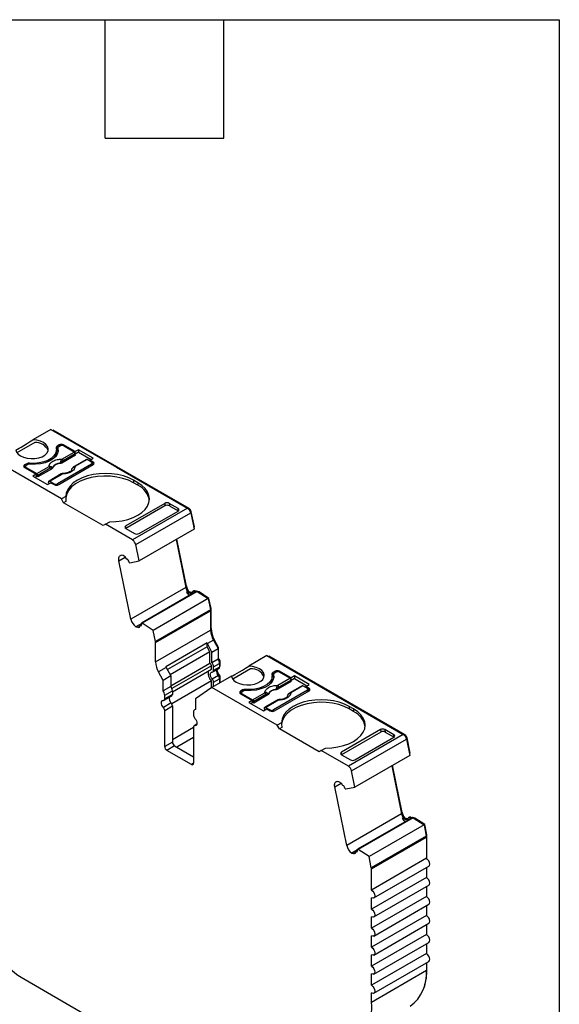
# Model space of a CAD drawing. Header units: millimetres. Extents: x 6 to 273, y 6 to 210.
# Tile 8 of 8: x 238 to 273, y 146 to 210. Entities that reach past the tile are written whole.
import ezdxf

# ---------------------------------------------------------------- set-up
doc = ezdxf.new("R2010")
doc.units = ezdxf.units.MM
doc.linetypes.add('SLD-Solid', pattern=[0])
doc.layers.add('TEXT', color=140, linetype='SLD-Solid', lineweight=25)

msp = doc.modelspace()

# ---------------------------------------------------------------- linework, layer by layer
for p, q in [((240.35, 183.206), (239.189, 182.536)), ((240.35, 183.206), (244.557, 180.777)), ((240.452, 183.147), (240.488, 183.168)), ((249.238, 178.116), (240.488, 183.168)), ((239.302, 182.365), (238.157, 181.704)), ((240.701, 181.727), (240.701, 181.89)), ((240.88, 182.206), (240.739, 182.124)), ((240.739, 182.124), (240.739, 181.961)), ((240.787, 181.989), (240.739, 181.961)), ((240.787, 182.002), (240.787, 181.839)), ((240.789, 181.822), (240.789, 181.986)), ((240.798, 181.778), (240.789, 181.822)), ((240.951, 182.145), (240.845, 182.084)), ((240.88, 182.206), (240.88, 182.104)), ((241.054, 181.299), (241.841, 181.754)), ((241.909, 181.776), (241.163, 182.206)), ((241.163, 182.206), (241.163, 182.145)), ((241.841, 181.754), (241.163, 182.145)), ((242.121, 181.898), (241.909, 181.776)), ((241.909, 181.657), (241.909, 181.776)), ((242.121, 181.735), (241.913, 181.615)), ((243.069, 181.351), (242.121, 181.898)), ((242.121, 181.898), (242.121, 181.735)), ((242.121, 181.735), (242.928, 181.269)), ((241.022, 178.736), (236.815, 181.165)), ((241.053, 181.046), (241.05, 181.111)), ((241.918, 181.546), (241.053, 181.046)), ((241.911, 181.639), (241.124, 181.184)), ((242.628, 181.276), (241.841, 180.821)), ((242.678, 181.271), (241.891, 180.816)), ((241.918, 181.546), (241.911, 181.639)), ((242.966, 181.104), (242.678, 181.271)), ((242.857, 181.229), (243.069, 181.351)), ((243.073, 181.104), (242.857, 181.229)), ((242.857, 181.229), (242.857, 181.167)), ((243.073, 180.941), (243.073, 181.104)), ((238.795, 181.002), (238.653, 180.92)), ((238.653, 180.92), (238.653, 180.757)), ((238.715, 180.793), (238.653, 180.757)), ((238.653, 180.757), (239.398, 180.327)), ((238.715, 180.818), (238.715, 180.721)), ((238.865, 180.941), (238.759, 180.88)), ((238.759, 180.757), (239.437, 180.366)), ((238.759, 180.696), (238.759, 180.757)), ((238.795, 181.002), (238.795, 180.9)), ((238.967, 181.035), (238.967, 180.972)), ((239.437, 180.366), (240.224, 180.82)), ((240.294, 180.705), (239.507, 180.251)), ((240.379, 180.657), (239.514, 180.158)), ((240.379, 180.657), (240.373, 180.721)), ((240.434, 180.719), (240.433, 180.733)), ((242.966, 180.982), (240.774, 179.716)), ((240.845, 179.655), (243.073, 180.941)), ((240.946, 181.03), (240.947, 181.015)), ((242.966, 180.88), (242.966, 180.982)), ((243.01, 180.905), (243.01, 181.043)), ((243.073, 180.941), (243.01, 180.977)), ((244.557, 180.777), (249.132, 178.137)), ((239.398, 180.327), (239.186, 180.204)), ((239.186, 180.204), (240.135, 179.657)), ((239.398, 180.164), (239.328, 180.123)), ((239.398, 180.327), (239.398, 180.164)), ((239.514, 180.158), (239.398, 180.225)), ((239.507, 180.251), (239.514, 180.158)), ((240.196, 179.764), (240.203, 179.849)), ((241.011, 180.342), (240.224, 179.888)), ((240.274, 179.883), (241.061, 180.337)), ((240.274, 179.883), (240.562, 179.716)), ((245.936, 179.777), (245.653, 179.941)), ((245.653, 179.941), (245.653, 179.777)), ((240.135, 179.657), (240.347, 179.779)), ((240.258, 179.728), (240.196, 179.764)), ((240.347, 179.779), (240.562, 179.655)), ((240.562, 179.716), (240.562, 179.655)), ((240.774, 179.629), (240.774, 179.716)), ((245.936, 179.614), (245.653, 179.777)), ((245.936, 179.777), (245.936, 179.614)), ((241.3, 178.897), (241.022, 178.736)), ((241.163, 178.492), (241.022, 178.736)), ((241.315, 178.579), (241.163, 178.492)), ((243.709, 177.022), (241.163, 178.492)), ((247.668, 178.45), (245.159, 177.002)), ((247.681, 178.294), (245.159, 176.838)), ((249.132, 178.137), (245.596, 176.096)), ((246.014, 176.509), (248.523, 177.957)), ((247.668, 178.45), (247.681, 178.294)), ((248.523, 178.121), (247.952, 178.451)), ((247.952, 178.451), (247.964, 178.295)), ((247.964, 178.295), (248.535, 177.965)), ((248.536, 177.965), (248.523, 178.121)), ((249.193, 178.091), (249.238, 178.116)), ((249.323, 177.887), (249.374, 177.917)), ((249.574, 176.938), (249.374, 177.917)), ((243.85, 177.104), (244.129, 177.264)), ((245.801, 175.796), (249.336, 177.837)), ((249.336, 177.837), (249.55, 176.795)), ((243.85, 177.104), (243.709, 177.022)), ((245.596, 176.096), (243.85, 177.104)), ((245.148, 176.845), (245.159, 177.002)), ((245.158, 176.838), (245.73, 176.508)), ((249.55, 176.795), (246.014, 174.754)), ((249.526, 176.91), (249.574, 176.938)), ((248.395, 176.128), (249.025, 173.047)), ((249.063, 173.127), (248.443, 176.156)), ((246.014, 174.754), (245.801, 175.796)), ((244.721, 174.762), (245.131, 174.998)), ((245.49, 171.006), (244.721, 174.762)), ((244.991, 175.091), (244.87, 175.124)), ((245.298, 174.84), (245.248, 174.853)), ((245.428, 174.636), (246.014, 174.754)), ((245.387, 174.647), (245.428, 174.636)), ((249.025, 173.047), (245.49, 171.006)), ((249.015, 173.099), (249.063, 173.127)), ((249.648, 172.757), (246.183, 170.757)), ((249.76, 172.787), (246.224, 170.746)), ((250.463, 172.324), (246.928, 170.283)), ((249.132, 172.786), (249.062, 172.745)), ((249.062, 172.745), (249.362, 172.664)), ((249.132, 172.786), (249.415, 172.71)), ((249.222, 172.767), (249.216, 172.763)), ((249.417, 172.714), (249.222, 172.767)), ((249.362, 172.664), (249.412, 172.693)), ((249.534, 172.818), (249.463, 172.777)), ((249.545, 172.785), (249.616, 172.826)), ((249.648, 172.757), (249.545, 172.785)), ((249.616, 172.826), (249.76, 172.787)), ((249.734, 172.794), (249.74, 172.797)), ((249.872, 172.762), (249.74, 172.797)), ((249.76, 172.787), (250.463, 172.324)), ((249.833, 172.739), (249.872, 172.762)), ((250.514, 172.34), (249.872, 172.762)), ((250.463, 172.324), (250.61, 171.607)), ((250.466, 172.312), (250.514, 172.34)), ((250.648, 171.687), (250.514, 172.34)), ((250.61, 171.607), (247.075, 169.566)), ((250.599, 171.659), (250.648, 171.687)), ((250.608, 171.616), (250.653, 171.642)), ((250.653, 170.411), (250.653, 171.642)), ((247.082, 169.499), (250.617, 171.54)), ((250.617, 171.54), (250.617, 170.309)), ((246.185, 170.732), (245.813, 170.518)), ((245.813, 170.518), (245.934, 170.485)), ((245.934, 170.485), (246.083, 170.572)), ((246.181, 170.652), (246.098, 170.604)), ((246.117, 170.606), (246.179, 170.642)), ((246.117, 170.606), (246.167, 170.592)), ((246.224, 170.746), (246.183, 170.757)), ((246.928, 170.283), (246.224, 170.746)), ((247.082, 168.268), (250.617, 170.309)), ((250.617, 170.39), (250.653, 170.411)), ((247.075, 169.566), (246.928, 170.283)), ((250.854, 169.692), (250.798, 169.66)), ((251.129, 169.182), (250.854, 169.692)), ((247.082, 168.268), (247.082, 169.499)), ((250.386, 169.478), (247.735, 167.948)), ((250.386, 169.233), (247.835, 167.76)), ((250.386, 169.233), (250.386, 169.478)), ((250.563, 168.905), (250.386, 169.233)), ((250.8, 169.656), (250.411, 169.431)), ((250.705, 168.887), (250.411, 169.431)), ((250.705, 168.887), (251.094, 169.111)), ((250.8, 169.656), (251.094, 169.111)), ((251.073, 169.149), (251.129, 169.182)), ((251.094, 169.111), (251.094, 168.431)), ((251.129, 168.479), (251.129, 169.182)), ((250.563, 168.905), (248.012, 167.432)), ((250.563, 168.146), (250.563, 168.905)), ((250.705, 168.206), (250.705, 168.887)), ((251.094, 168.431), (250.705, 168.206)), ((251.094, 168.458), (251.129, 168.479)), ((254.233, 168.66), (253.072, 167.989)), ((254.233, 168.66), (263.014, 163.59)), ((254.335, 168.601), (254.371, 168.621)), ((263.121, 163.57), (254.371, 168.621)), ((247.759, 167.9), (247.264, 167.614)), ((247.759, 167.9), (248.053, 167.356)), ((250.563, 168.146), (248.053, 166.697)), ((250.669, 168.014), (248.128, 166.547)), ((248.159, 166.335), (250.669, 167.784)), ((250.669, 167.784), (250.669, 168.014)), ((250.769, 167.611), (251.158, 167.835)), ((250.811, 167.933), (251.2, 168.157)), ((250.811, 167.703), (250.811, 167.933)), ((251.2, 167.927), (250.811, 167.703)), ((251.19, 168.234), (251.235, 168.259)), ((251.2, 168.157), (251.2, 167.927)), ((251.2, 168.009), (251.235, 168.029)), ((251.2, 167.975), (251.214, 167.983)), ((251.235, 168.029), (251.235, 168.259)), ((253.185, 167.819), (252.039, 167.157)), ((247.558, 167.07), (247.264, 167.614)), ((248.053, 167.356), (247.558, 167.07)), ((248.053, 167.356), (248.053, 166.675)), ((251.965, 167.35), (250.698, 166.619)), ((251.115, 167.377), (250.726, 167.153)), ((250.811, 166.954), (251.2, 167.179)), ((251.193, 167.38), (251.138, 167.349)), ((251.187, 167.253), (251.235, 167.281)), ((251.2, 167.179), (251.2, 166.908)), ((251.235, 166.929), (251.235, 167.281)), ((254.584, 167.18), (254.584, 167.343)), ((254.763, 167.659), (254.622, 167.578)), ((254.622, 167.578), (254.622, 167.414)), ((254.669, 167.442), (254.622, 167.414)), ((254.669, 167.455), (254.669, 167.292)), ((254.671, 167.276), (254.671, 167.439)), ((254.681, 167.231), (254.671, 167.276)), ((254.834, 167.598), (254.728, 167.537)), ((254.763, 167.659), (254.763, 167.557)), ((254.937, 166.753), (255.724, 167.207)), ((255.792, 167.229), (255.046, 167.659)), ((255.046, 167.659), (255.046, 167.598)), ((255.724, 167.207), (255.046, 167.598)), ((256.004, 167.352), (255.792, 167.229)), ((255.792, 167.11), (255.792, 167.229)), ((256.004, 167.188), (255.796, 167.069)), ((256.952, 166.804), (256.004, 167.352)), ((256.004, 167.352), (256.004, 167.188)), ((256.004, 167.188), (256.81, 166.723)), ((247.558, 166.39), (247.558, 167.07)), ((248.053, 166.675), (247.558, 166.39)), ((250.669, 167.036), (248.118, 165.563)), ((250.698, 166.619), (249.636, 165.875)), ((250.669, 166.599), (250.669, 167.036)), ((254.905, 164.19), (250.698, 166.619)), ((250.811, 166.684), (250.811, 166.954)), ((254.936, 166.5), (254.933, 166.565)), ((255.801, 166.999), (254.936, 166.5)), ((255.794, 167.092), (255.007, 166.637)), ((256.511, 166.729), (255.723, 166.275)), ((256.561, 166.724), (255.773, 166.27)), ((255.801, 166.999), (255.794, 167.092)), ((256.849, 166.557), (256.561, 166.724)), ((256.74, 166.682), (256.952, 166.804)), ((256.955, 166.557), (256.74, 166.682)), ((256.74, 166.682), (256.74, 166.621)), ((256.955, 166.394), (256.955, 166.557)), ((247.623, 165.794), (248.118, 166.08)), ((247.664, 166.116), (248.159, 166.402)), ((248.159, 166.172), (247.664, 165.886)), ((247.664, 165.886), (247.664, 166.116)), ((248.159, 166.402), (248.159, 166.172)), ((249.636, 165.875), (249.636, 165.19)), ((252.678, 166.455), (252.536, 166.374)), ((252.536, 166.374), (252.536, 166.21)), ((252.598, 166.246), (252.536, 166.21)), ((252.536, 166.21), (253.281, 165.78)), ((252.598, 166.272), (252.598, 166.174)), ((252.748, 166.394), (252.642, 166.333)), ((252.642, 166.21), (253.32, 165.819)), ((252.642, 166.149), (252.642, 166.21)), ((252.678, 166.455), (252.678, 166.353)), ((252.85, 166.488), (252.85, 166.426)), ((253.32, 165.819), (254.107, 166.274)), ((254.177, 166.158), (253.39, 165.704)), ((254.262, 166.111), (253.397, 165.611)), ((254.262, 166.111), (254.256, 166.174)), ((254.317, 166.172), (254.316, 166.187)), ((256.849, 166.435), (254.657, 165.169)), ((254.728, 165.108), (256.955, 166.394)), ((254.829, 166.483), (254.83, 166.468)), ((256.849, 166.333), (256.849, 166.435)), ((256.893, 166.358), (256.893, 166.496)), ((256.955, 166.394), (256.893, 166.43)), ((248.074, 165.622), (247.579, 165.336)), ((247.664, 165.138), (248.159, 165.423)), ((248.159, 165.423), (248.159, 163.103)), ((253.281, 165.78), (253.069, 165.658)), ((253.069, 165.658), (254.017, 165.11)), ((253.281, 165.617), (253.211, 165.576)), ((253.281, 165.78), (253.281, 165.617)), ((253.397, 165.611), (253.281, 165.678)), ((253.39, 165.704), (253.397, 165.611)), ((254.017, 165.11), (254.23, 165.233)), ((254.079, 165.217), (254.086, 165.302)), ((254.894, 165.795), (254.106, 165.341)), ((254.156, 165.336), (254.944, 165.791)), ((254.156, 165.336), (254.445, 165.169)), ((254.23, 165.233), (254.445, 165.108)), ((259.819, 165.231), (259.536, 165.394)), ((259.536, 165.394), (259.536, 165.231)), ((247.664, 162.817), (247.664, 165.138)), ((249.526, 165.039), (249.526, 164.811)), ((249.636, 165.204), (249.588, 165.176)), ((254.141, 165.182), (254.079, 165.217)), ((254.445, 165.169), (254.445, 165.108)), ((254.657, 165.082), (254.657, 165.169)), ((259.819, 165.067), (259.536, 165.231)), ((259.819, 165.231), (259.819, 165.067)), ((248.159, 163.266), (249.526, 164.055)), ((249.526, 164.063), (249.526, 161.743)), ((249.728, 164.248), (249.567, 164.154)), ((249.611, 164.164), (249.72, 164.227)), ((255.183, 164.35), (254.905, 164.19)), ((255.046, 163.945), (254.905, 164.19)), ((255.198, 164.032), (255.046, 163.945)), ((249.526, 163.402), (248.442, 162.776)), ((257.592, 162.475), (255.046, 163.945)), ((261.563, 163.748), (259.041, 162.292)), ((261.551, 163.904), (259.042, 162.455)), ((263.014, 163.59), (259.479, 161.549)), ((259.896, 161.962), (262.406, 163.41)), ((261.551, 163.904), (261.563, 163.748)), ((262.406, 163.574), (261.834, 163.904)), ((261.834, 163.904), (261.847, 163.748)), ((261.847, 163.748), (262.418, 163.418)), ((262.418, 163.419), (262.406, 163.574)), ((263.076, 163.544), (263.121, 163.57)), ((263.206, 163.34), (263.257, 163.37)), ((263.457, 162.391), (263.257, 163.37)), ((248.159, 163.103), (247.664, 162.817)), ((248.3, 162.858), (247.805, 162.572)), ((248.3, 162.858), (249.526, 162.151)), ((257.733, 162.557), (258.012, 162.718)), ((259.684, 161.249), (263.219, 163.29)), ((263.219, 163.29), (263.433, 162.248)), ((249.384, 161.661), (247.805, 162.572)), ((257.733, 162.557), (257.592, 162.475)), ((259.479, 161.549), (257.733, 162.557)), ((259.031, 162.298), (259.042, 162.455)), ((259.041, 162.292), (259.613, 161.962)), ((263.433, 162.248), (259.897, 160.207)), ((263.409, 162.363), (263.457, 162.391)), ((249.526, 161.742), (249.384, 161.661)), ((262.278, 161.581), (262.908, 158.5)), ((262.946, 158.58), (262.326, 161.609)), ((259.897, 160.207), (259.684, 161.249)), ((258.604, 160.215), (259.014, 160.451)), ((259.373, 156.459), (258.604, 160.215)), ((258.874, 160.545), (258.753, 160.577)), ((259.181, 160.293), (259.131, 160.306)), ((259.311, 160.089), (259.897, 160.207)), ((259.27, 160.1), (259.311, 160.089)), ((262.908, 158.5), (259.373, 156.459)), ((262.898, 158.552), (262.946, 158.58)), ((263.417, 158.271), (263.346, 158.231)), ((263.428, 158.238), (263.499, 158.279)), ((263.499, 158.279), (263.642, 158.24)), ((263.531, 158.211), (260.066, 156.21)), ((263.642, 158.24), (260.107, 156.199)), ((264.346, 157.777), (260.811, 155.736)), ((263.015, 158.239), (262.945, 158.198)), ((262.945, 158.198), (263.245, 158.118)), ((263.015, 158.239), (263.298, 158.163)), ((263.105, 158.22), (263.099, 158.216)), ((263.3, 158.168), (263.105, 158.22)), ((263.245, 158.118), (263.295, 158.146)), ((263.531, 158.211), (263.428, 158.238)), ((263.617, 158.247), (263.623, 158.251)), ((263.755, 158.215), (263.623, 158.251)), ((263.642, 158.24), (264.346, 157.777)), ((263.716, 158.192), (263.755, 158.215)), ((264.397, 157.793), (263.755, 158.215)), ((264.346, 157.777), (264.493, 157.061)), ((264.349, 157.765), (264.397, 157.793)), ((264.531, 157.14), (264.397, 157.793)), ((264.493, 157.061), (260.957, 155.02)), ((264.482, 157.112), (264.531, 157.14)), ((264.491, 157.07), (264.536, 157.095)), ((264.536, 155.605), (264.536, 157.095)), ((260.965, 154.952), (264.5, 156.993)), ((264.5, 156.993), (264.5, 155.629)), ((260.067, 156.185), (259.696, 155.971)), ((259.696, 155.971), (259.816, 155.939)), ((259.816, 155.939), (259.966, 156.025)), ((260.064, 156.105), (259.981, 156.057)), ((260, 156.059), (260.062, 156.095)), ((260, 156.059), (260.05, 156.046)), ((260.107, 156.199), (260.066, 156.21)), ((260.811, 155.736), (260.107, 156.199)), ((260.957, 155.02), (260.811, 155.736)), ((264.5, 155.629), (260.965, 153.588)), ((261.114, 153.083), (264.65, 155.124)), ((260.965, 153.588), (260.965, 154.952)), ((264.5, 155.037), (264.5, 154.404)), ((264.536, 154.38), (264.536, 155.058)), ((264.5, 154.404), (260.965, 152.363)), ((261.115, 151.858), (264.65, 153.899)), ((264.5, 153.812), (264.5, 153.179)), ((264.536, 153.155), (264.536, 153.832)), ((264.5, 153.179), (260.965, 151.138)), ((260.965, 152.363), (260.965, 153.098)), ((261.115, 150.633), (264.65, 152.674)), ((264.5, 152.587), (264.5, 151.954)), ((264.536, 151.93), (264.536, 152.608)), ((264.5, 151.954), (260.965, 149.913)), ((260.965, 151.138), (260.965, 151.873)), ((261.115, 149.408), (264.65, 151.449)), ((264.5, 151.363), (264.5, 150.729)), ((264.536, 150.706), (264.536, 151.383)), ((264.5, 150.729), (260.965, 148.688)), ((260.965, 149.913), (260.965, 150.648)), ((261.115, 148.183), (264.65, 150.224)), ((264.5, 150.138), (264.5, 149.504)), ((264.536, 149.481), (264.536, 150.158)), ((264.5, 149.504), (260.965, 147.463)), ((260.965, 148.688), (260.965, 149.423)), ((261.115, 146.959), (264.65, 149)), ((264.5, 148.913), (264.5, 148.408)), ((264.536, 148.51), (264.536, 148.934)), ((264.5, 148.408), (260.965, 146.367)), ((260.965, 147.463), (260.965, 148.198)), ((264.5, 148.489), (264.536, 148.51)), ((238.424, 147.982), (247.263, 142.88)), ((260.965, 146.367), (260.965, 146.974))]:
    msp.add_line(p, q)
at = {"flags": 128}
for points in [[(238.082, 181.897), (238.127, 181.753), (238.23, 181.619), (238.386, 181.503), (238.585, 181.413), (238.816, 181.352), (239.065, 181.326), (239.318, 181.334), (239.561, 181.378), (239.778, 181.453), (239.957, 181.557), (240.088, 181.682), (240.163, 181.822), (240.178, 181.968), (240.132, 182.112), (240.027, 182.246), (239.87, 182.361), (239.67, 182.451), (239.439, 182.51), (239.189, 182.536)], [(240.683, 182.025), (240.699, 181.844), (240.65, 181.665), (240.538, 181.497), (240.367, 181.345), (240.145, 181.217), (239.882, 181.118), (239.59, 181.053), (239.28, 181.025), (238.967, 181.035)], [(240.789, 181.986), (240.801, 181.802), (240.748, 181.62), (240.632, 181.449), (240.457, 181.295), (240.232, 181.165), (239.965, 181.064), (239.668, 180.997), (239.354, 180.966), (239.035, 180.973)], [(240.789, 181.822), (240.787, 181.836), (240.787, 181.839)], [(240.203, 179.849), (240.205, 179.863), (240.21, 179.874), (240.217, 179.883), (240.226, 179.889), (240.236, 179.892), (240.248, 179.892), (240.261, 179.889), (240.274, 179.883)], [(245.653, 179.941), (245.349, 180.091), (245.007, 180.212), (244.637, 180.3), (244.248, 180.354), (243.849, 180.372), (243.45, 180.354), (243.06, 180.299), (242.691, 180.211), (242.349, 180.09), (242.045, 179.939), (241.785, 179.764), (241.577, 179.566), (241.424, 179.353), (241.331, 179.128), (241.3, 178.897)], [(245.653, 179.777), (245.334, 179.934), (244.975, 180.057), (244.586, 180.146), (244.177, 180.196), (243.759, 180.208), (243.344, 180.179), (242.942, 180.112), (242.565, 180.008), (242.222, 179.869), (241.923, 179.7), (241.676, 179.506), (241.488, 179.29), (241.363, 179.06), (241.305, 178.82), (241.302, 178.791)], [(244.129, 177.264), (244.528, 177.282), (244.918, 177.336), (245.288, 177.424), (245.629, 177.544), (245.934, 177.694), (246.195, 177.87), (246.404, 178.067), (246.558, 178.28), (246.652, 178.505), (246.683, 178.736), (246.652, 178.966), (246.559, 179.191), (246.406, 179.404), (246.196, 179.602), (245.936, 179.777)], [(244.721, 174.762), (244.711, 174.83), (244.71, 174.895), (244.717, 174.955), (244.733, 175.007), (244.757, 175.051), (244.788, 175.086), (244.826, 175.11), (244.87, 175.124)], [(249.74, 172.797), (249.725, 172.8), (249.711, 172.8), (249.712, 172.8)], [(251.965, 167.35), (252.01, 167.206), (252.113, 167.072), (252.268, 166.957), (252.468, 166.866), (252.699, 166.806), (252.948, 166.779), (253.201, 166.788), (253.444, 166.831), (253.661, 166.907), (253.84, 167.01), (253.971, 167.136), (254.046, 167.275), (254.061, 167.422), (254.015, 167.566), (253.91, 167.699), (253.753, 167.814), (253.553, 167.904), (253.321, 167.963), (253.072, 167.989)], [(250.726, 167.153), (250.674, 167.22), (250.633, 167.297), (250.607, 167.376), (250.599, 167.451), (250.607, 167.516), (250.633, 167.565), (250.674, 167.594), (250.726, 167.602)], [(254.566, 167.478), (254.582, 167.297), (254.533, 167.119), (254.42, 166.95), (254.25, 166.798), (254.028, 166.67), (253.765, 166.572), (253.473, 166.507), (253.163, 166.478), (252.85, 166.488)], [(254.671, 167.439), (254.684, 167.255), (254.631, 167.074), (254.515, 166.902), (254.34, 166.748), (254.115, 166.618), (253.848, 166.517), (253.551, 166.45), (253.236, 166.42), (252.918, 166.427)], [(254.671, 167.276), (254.67, 167.289), (254.669, 167.292)], [(247.579, 165.336), (247.527, 165.404), (247.487, 165.48), (247.461, 165.559), (247.452, 165.634), (247.461, 165.699), (247.487, 165.748), (247.527, 165.778), (247.579, 165.785)], [(254.086, 165.302), (254.088, 165.316), (254.093, 165.327), (254.1, 165.336), (254.109, 165.342), (254.119, 165.345), (254.131, 165.345), (254.143, 165.342), (254.156, 165.336)], [(259.536, 165.394), (259.232, 165.544), (258.89, 165.665), (258.52, 165.753), (258.131, 165.807), (257.732, 165.825), (257.333, 165.807), (256.943, 165.753), (256.573, 165.664), (256.232, 165.543), (255.928, 165.393), (255.668, 165.217), (255.46, 165.02), (255.307, 164.806), (255.214, 164.581), (255.183, 164.35)], [(259.536, 165.231), (259.217, 165.387), (258.858, 165.511), (258.469, 165.599), (258.06, 165.65), (257.642, 165.661), (257.227, 165.632), (256.825, 165.565), (256.448, 165.461), (256.105, 165.323), (255.806, 165.154), (255.559, 164.959), (255.37, 164.743), (255.245, 164.513), (255.187, 164.274), (255.185, 164.245)], [(249.611, 164.613), (249.663, 164.545), (249.703, 164.469), (249.729, 164.39), (249.738, 164.315), (249.729, 164.25), (249.703, 164.2), (249.663, 164.171), (249.611, 164.164)], [(258.012, 162.718), (258.411, 162.735), (258.8, 162.789), (259.171, 162.877), (259.512, 162.998), (259.817, 163.148), (260.078, 163.323), (260.287, 163.52), (260.441, 163.734), (260.534, 163.958), (260.566, 164.189), (260.535, 164.419), (260.442, 164.644), (260.288, 164.858), (260.079, 165.055), (259.819, 165.231)], [(258.604, 160.215), (258.594, 160.284), (258.593, 160.348), (258.6, 160.408), (258.616, 160.46), (258.64, 160.504), (258.671, 160.539), (258.709, 160.563), (258.753, 160.577)], [(263.623, 158.251), (263.608, 158.253), (263.595, 158.253)], [(264.65, 155.124), (264.65, 155.124), (264.696, 155.177), (264.712, 155.261), (264.696, 155.364), (264.65, 155.47), (264.581, 155.563), (264.5, 155.629)], [(264.65, 153.899), (264.696, 153.952), (264.713, 154.036), (264.696, 154.139), (264.65, 154.245), (264.581, 154.338), (264.5, 154.404)], [(260.965, 153.588), (261.046, 153.522), (261.115, 153.429), (261.16, 153.323), (261.177, 153.22), (261.16, 153.136), (261.115, 153.083), (261.046, 153.069), (260.965, 153.098)], [(264.65, 152.674), (264.696, 152.727), (264.712, 152.811), (264.696, 152.915), (264.65, 153.021), (264.581, 153.113), (264.5, 153.179)], [(260.965, 152.363), (261.046, 152.297), (261.115, 152.204), (261.161, 152.098), (261.177, 151.995), (261.161, 151.911), (261.115, 151.858), (261.046, 151.844), (260.965, 151.873)], [(264.65, 151.449), (264.696, 151.502), (264.712, 151.587), (264.696, 151.69), (264.65, 151.796), (264.581, 151.889), (264.5, 151.954)], [(260.965, 151.138), (261.046, 151.072), (261.115, 150.98), (261.161, 150.874), (261.177, 150.77), (261.161, 150.686), (261.115, 150.633), (261.046, 150.62), (260.965, 150.648)], [(264.65, 150.224), (264.696, 150.277), (264.713, 150.362), (264.696, 150.465), (264.65, 150.571), (264.581, 150.664), (264.5, 150.729)], [(260.965, 149.913), (261.046, 149.848), (261.115, 149.755), (261.161, 149.649), (261.177, 149.546), (261.161, 149.461), (261.115, 149.408), (261.046, 149.395), (260.965, 149.423)], [(264.65, 149), (264.65, 149), (264.696, 149.053), (264.712, 149.137), (264.696, 149.24), (264.65, 149.346), (264.581, 149.439), (264.5, 149.504)], [(260.965, 148.688), (261.046, 148.623), (261.115, 148.53), (261.161, 148.424), (261.177, 148.321), (261.161, 148.236), (261.115, 148.183), (261.046, 148.17), (260.965, 148.198)], [(260.965, 147.463), (261.046, 147.398), (261.115, 147.305), (261.161, 147.199), (261.177, 147.096), (261.161, 147.012), (261.115, 146.959), (261.046, 146.945), (260.965, 146.974)]]:
    msp.add_lwpolyline(points, dxfattribs=at)
for centre, radius, start, end in [((239.361, 181.476), 0.892, 24.75684, 93.80018), ((240.146, 181.734), 0.555, 325.37192, 359.26034), ((240.774, 182.039), 0.0919, 112.11453, 189.09414), ((240.808, 181.837), 0.142, 119.04464, 139.60287), ((240.88, 181.998), 0.0925, 112.32046, 187.67416), ((241.022, 181.933), 0.307, 62.60968, 117.39027), ((241.057, 181.94), 0.231, 62.60966, 117.39033), ((241.757, 181.623), 0.155, 5.689, 57.19914), ((240.727, 180.729), 0.5, 49.88215, 58.74261), ((240.97, 181.169), 0.155, 5.689, 57.19914), ((242.649, 181.232), 0.0484, 53.10277, 115.58676), ((242.943, 181.043), 0.0655, 290.78342, 69.21658), ((243.042, 181.022), 0.0873, 290.78344, 69.21663), ((238.684, 180.839), 0.0873, 110.78344, 249.21654), ((238.782, 180.818), 0.0655, 110.78342, 249.21658), ((238.934, 180.735), 0.301, 83.66937, 117.59751), ((239.004, 180.675), 0.3, 84.14931, 117.63517), ((240.14, 180.69), 0.155, 5.689, 57.19914), ((240.265, 180.768), 0.118, 336.66803, 18.17484), ((240.935, 180.457), 0.573, 88.8448, 151.14983), ((240.935, 180.443), 0.571, 88.81363, 151.18096), ((241.734, 180.718), 0.00686, 52.52028, 103.5056), ((241.861, 180.776), 0.0497, 54.01601, 114.69586), ((239.353, 180.235), 0.155, 5.68899, 57.19914), ((241.031, 180.297), 0.0498, 54.01818, 114.67136), ((240.668, 179.921), 0.231, 242.60967, 297.39033), ((240.704, 179.928), 0.307, 242.60965, 297.39032), ((245.375, 178.412), 1.327, 10.55236, 64.96316), ((248.876, 177.742), 0.47, 11.62841, 57.06578), ((249.067, 177.853), 0.313, 11.62783, 57.06607), ((245.34, 175.701), 0.47, 11.62841, 57.06578), ((244.855, 174.729), 0.387, 24.92421, 69.36534), ((245.275, 174.925), 0.0765, 204.92381, 249.36747), ((244.588, 174.395), 0.837, 17.47912, 32.05735), ((249.815, 173.217), 0.807, 192.16105, 212.31257), ((250.023, 173.335), 0.982, 192.26023, 215.369), ((249.584, 172.724), 0.106, 72.24656, 117.96359), ((249.693, 173.127), 0.738, 211.2205, 233.79829), ((249.374, 172.701), 0.039, 251.70266, 354.83326), ((249.513, 172.689), 0.101, 71.70119, 174.83406), ((250.279, 171.538), 0.339, 0.34629, 11.86532), ((250.427, 171.641), 0.226, 0.34639, 11.86532), ((246.267, 171.169), 0.794, 191.81871, 235.1108), ((245.97, 170.596), 0.117, 251.70283, 354.83327), ((246.11, 170.584), 0.0231, 71.69454, 174.83663), ((245.787, 170.712), 0.399, 342.5338, 6.51437), ((252.036, 170.353), 1.419, 181.79934, 209.44785), ((252.213, 170.46), 1.561, 181.79973, 209.44731), ((246.743, 169.497), 0.339, 0.35267, 11.86251), ((251.926, 170.248), 1.722, 206.56431, 208.33889), ((250.74, 168.136), 0.46, 2.63928, 39.77202), ((250.922, 168.243), 0.313, 2.93511, 48.67611), ((248.5, 168.312), 1.419, 181.79955, 209.44732), ((249.275, 168.717), 1.722, 206.56431, 208.33889), ((250.538, 168.017), 0.132, 358.80805, 78.78109), ((250.351, 167.912), 0.46, 2.63926, 39.77207), ((251.101, 167.917), 0.0995, 305.30498, 6.00704), ((251.186, 168.024), 0.0497, 305.30555, 6.00663), ((253.244, 166.929), 0.892, 24.75668, 93.8001), ((251.093, 167.504), 0.631, 163.89124, 227.81641), ((250.727, 167.687), 0.0853, 269.39188, 10.36544), ((250.5, 166.939), 0.311, 2.82628, 43.43118), ((251.384, 167.666), 0.395, 168.79206, 226.95593), ((251.652, 167.813), 0.631, 184.99494, 223.28209), ((250.889, 167.163), 0.311, 2.82629, 43.43118), ((251.08, 167.273), 0.156, 2.82615, 43.43117), ((254.029, 167.187), 0.555, 325.37139, 359.26032), ((254.656, 167.493), 0.0919, 112.11407, 189.09508), ((254.691, 167.29), 0.142, 119.04423, 139.60388), ((254.763, 167.451), 0.0925, 112.32046, 187.67416), ((254.905, 167.387), 0.307, 62.60973, 117.39022), ((254.94, 167.394), 0.231, 62.60966, 117.39033), ((255.64, 167.076), 0.155, 5.689, 57.19914), ((247.699, 166.381), 0.46, 2.63925, 39.77203), ((254.61, 166.182), 0.5, 49.88215, 58.74261), ((254.853, 166.622), 0.155, 5.689, 57.19914), ((256.532, 166.685), 0.0484, 53.10277, 115.58676), ((256.826, 166.496), 0.0655, 290.78342, 69.21658), ((256.924, 166.476), 0.0873, 290.78343, 69.21664), ((247.204, 166.095), 0.46, 2.63929, 39.772), ((247.58, 165.871), 0.0853, 269.39183, 10.36529), ((248.344, 165.91), 0.395, 168.79206, 226.95593), ((248.06, 166.161), 0.0995, 305.30505, 6.00679), ((252.567, 166.292), 0.0873, 110.78334, 249.2168), ((252.665, 166.272), 0.0655, 110.78342, 249.21658), ((252.817, 166.189), 0.301, 83.66943, 117.59742), ((252.887, 166.128), 0.3, 84.14931, 117.63517), ((254.023, 166.143), 0.155, 5.689, 57.19914), ((254.148, 166.221), 0.118, 336.66803, 18.17484), ((254.818, 165.91), 0.573, 88.8448, 151.14983), ((254.818, 165.897), 0.571, 88.81363, 151.18095), ((255.616, 166.171), 0.00686, 52.52028, 103.5056), ((255.744, 166.229), 0.0497, 54.01601, 114.69586), ((247.353, 165.122), 0.311, 2.82619, 43.43112), ((247.848, 165.408), 0.311, 2.82615, 43.4312), ((253.236, 165.689), 0.155, 5.68899, 57.19914), ((254.914, 165.75), 0.0498, 54.01818, 114.67136), ((249.655, 165.061), 0.131, 98.38571, 189.50196), ((249.837, 164.827), 0.311, 182.8262, 223.43095), ((254.551, 165.374), 0.231, 242.60967, 297.39033), ((254.587, 165.381), 0.307, 242.60965, 297.39033), ((259.258, 163.865), 1.327, 10.55243, 64.96313), ((249.61, 164.078), 0.0853, 89.39176, 190.36504), ((262.759, 163.196), 0.47, 11.62759, 57.06608), ((262.95, 163.307), 0.313, 11.62772, 57.06599), ((247.971, 162.831), 0.307, 182.60528, 237.39449), ((248.466, 163.117), 0.307, 182.60533, 237.39446), ((249.44, 161.729), 0.0873, 230.79688, 9.21432), ((259.223, 161.155), 0.47, 11.62772, 57.06602), ((258.738, 160.183), 0.387, 24.92421, 69.36534), ((259.158, 160.378), 0.0765, 204.92381, 249.36747), ((258.471, 159.848), 0.837, 17.47912, 32.05735), ((263.698, 158.67), 0.807, 192.16105, 212.31257), ((263.906, 158.788), 0.982, 192.26023, 215.369), ((263.466, 158.178), 0.106, 72.24656, 117.96359), ((263.576, 158.581), 0.738, 211.2205, 233.79829), ((263.257, 158.155), 0.039, 251.70266, 354.83326), ((263.396, 158.142), 0.101, 71.70119, 174.83406), ((264.162, 156.991), 0.339, 0.34641, 11.87048), ((264.31, 157.094), 0.226, 0.34644, 11.87177), ((260.15, 156.622), 0.794, 191.81871, 235.1108), ((259.853, 156.05), 0.117, 251.70283, 354.83327), ((259.993, 156.037), 0.0231, 71.69454, 174.83663), ((259.67, 156.165), 0.399, 342.5338, 6.51437), ((260.626, 154.95), 0.339, 0.34652, 11.87047), ((240.827, 151.719), 4.443, 187.33918, 237.25516), ((261.931, 148.191), 2.578, 306.49125, 4.82092), ((260.977, 148.458), 3.559, 342.2566, 0.83533), ((258.76, 146.033), 2.23, 282.56148, 8.60145)]:
    msp.add_arc(centre, radius, start, end)
for centre, major_axis, ratio, start_param, end_param in [((239.13, 182.563), (1.05, 0.672), 0.043548, 3.181705, 4.740184), ((243.85, 177.43), (-1.803, 3.123), 0.577335, 0.787087, 0.892479), ((247.81, 178.369), (0.2, 0.001), 0.57728, 0.781586, 2.352383), ((247.822, 178.213), (0.2, 0.001), 0.577279, 0.781586, 2.352382), ((248.381, 178.039), (0.2, 0.001), 0.57728, 5.493975, 7.064772), ((245.3, 176.92), (0.2, 0.001), 0.57728, 2.352383, 3.923179), ((245.872, 176.59), (0.2, 0.001), 0.57728, 3.923179, 5.493975), ((253.013, 168.016), (1.05, 0.672), 0.043548, 3.181705, 4.740184), ((257.733, 162.883), (-1.803, 3.123), 0.577335, 0.787084, 0.892477), ((261.692, 163.822), (0.2, 0.001), 0.577279, 0.781586, 2.352381), ((261.705, 163.666), (0.2, 0.001), 0.577279, 0.781586, 2.352381), ((262.264, 163.492), (0.2, 0.001), 0.577279, 5.493975, 7.064772), ((259.183, 162.374), (0.2, 0.001), 0.577279, 2.352383, 3.923179), ((259.755, 162.043), (0.2, 0.001), 0.577279, 3.923179, 5.493975)]:
    msp.add_ellipse(centre, major_axis=major_axis, ratio=ratio, start_param=start_param, end_param=end_param)
for points, knots in [([(240.224, 180.82), (240.225, 180.835), (240.226, 180.865), (240.238, 180.91), (240.256, 180.954), (240.292, 181.013), (240.356, 181.085), (240.464, 181.161), (240.596, 181.223), (240.743, 181.267), (240.897, 181.294), (241.002, 181.298), (241.054, 181.299)], [0, 0, 0, 0, 0.06027, 0.120056, 0.179893, 0.240314, 0.370015, 0.500128, 0.629829, 0.759943, 0.879871, 1, 1, 1, 1]), ([(240.946, 181.03), (240.951, 181.042), (240.96, 181.064), (240.971, 181.099), (240.98, 181.129), (240.985, 181.148), (240.987, 181.157)], [0, 0, 0, 0, 0.306881, 0.575882, 0.806979, 1, 1, 1, 1]), ([(241.05, 181.111), (241.038, 181.1), (241.008, 181.069), (240.97, 181.045), (240.946, 181.03)], [0, 0, 0, 0, 0.389276, 1, 1, 1, 1]), ([(240.987, 181.157), (240.991, 181.169), (240.999, 181.199), (241.015, 181.238), (241.033, 181.273), (241.047, 181.291), (241.054, 181.299)], [0, 0, 0, 0, 0.220475, 0.499075, 0.748119, 1, 1, 1, 1]), ([(241.124, 181.184), (241.11, 181.175), (241.083, 181.157), (241.06, 181.126), (241.05, 181.111)], [0, 0, 0, 0, 0.5214849, 1, 1, 1, 1]), ([(240.373, 180.721), (240.365, 180.722), (240.35, 180.726), (240.323, 180.72), (240.304, 180.71), (240.294, 180.705)], [0, 0, 0, 0, 0.317222, 0.645084, 1, 1, 1, 1]), ([(240.433, 180.733), (240.429, 180.732), (240.423, 180.729), (240.406, 180.725), (240.39, 180.723), (240.378, 180.721), (240.373, 180.721)], [0, 0, 0, 0, 0.3320969, 0.61117, 0.8339341, 1, 1, 1, 1]), ([(240.434, 180.719), (240.433, 180.715), (240.432, 180.711), (240.43, 180.708), (240.428, 180.704), (240.426, 180.701), (240.424, 180.697), (240.422, 180.694), (240.419, 180.69), (240.416, 180.687), (240.415, 180.685), (240.413, 180.684), (240.412, 180.682), (240.408, 180.679), (240.405, 180.676), (240.401, 180.673), (240.399, 180.671), (240.397, 180.67), (240.395, 180.668), (240.39, 180.664), (240.385, 180.661), (240.379, 180.657)], [0, 0, 0, 0, 0.000019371, 0.000019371, 0.000019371, 0.000038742, 0.000038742, 0.000038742, 0.000058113, 0.000058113, 0.000058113, 0.0000677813, 0.0000677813, 0.0000677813, 0.0000871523, 0.0000871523, 0.0000871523, 0.0000968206, 0.0000968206, 0.0000968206, 0.0001214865, 0.0001214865, 0.0001214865, 0.0001214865]), ([(241.053, 181.046), (241.048, 181.044), (241.044, 181.041), (241.039, 181.039), (241.034, 181.037), (241.028, 181.034), (241.023, 181.032), (241.018, 181.03), (241.012, 181.028), (241.007, 181.027), (241.004, 181.026), (241.001, 181.025), (240.998, 181.024), (240.992, 181.022), (240.986, 181.021), (240.98, 181.02), (240.977, 181.019), (240.974, 181.018), (240.971, 181.018), (240.963, 181.016), (240.955, 181.015), (240.947, 181.015)], [0, 0, 0, 0, 0.000019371, 0.000019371, 0.000019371, 0.0000387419, 0.0000387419, 0.0000387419, 0.000058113, 0.000058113, 0.000058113, 0.0000677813, 0.0000677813, 0.0000677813, 0.0000871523, 0.0000871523, 0.0000871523, 0.0000968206, 0.0000968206, 0.0000968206, 0.0001214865, 0.0001214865, 0.0001214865, 0.0001214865]), ([(241.891, 180.816), (241.89, 180.801), (241.888, 180.771), (241.877, 180.727), (241.858, 180.683), (241.823, 180.624), (241.758, 180.552), (241.651, 180.476), (241.519, 180.414), (241.372, 180.37), (241.217, 180.342), (241.113, 180.339), (241.061, 180.337)], [0, 0, 0, 0, 0.0602697, 0.1200562, 0.1798933, 0.2403137, 0.3700145, 0.5001284, 0.6298294, 0.7599435, 0.879871, 1, 1, 1, 1]), ([(241.676, 180.589), (241.655, 180.56), (241.613, 180.502), (241.472, 180.432), (241.304, 180.385), (241.176, 180.38), (241.122, 180.378)], [0, 0, 0, 0, 0.261846, 0.528245, 0.802184, 1, 1, 1, 1]), ([(241.841, 180.821), (241.819, 180.807), (241.78, 180.782), (241.747, 180.742), (241.732, 180.724)], [0, 0, 0, 0, 0.553024, 1, 1, 1, 1]), ([(241.114, 180.375), (241.097, 180.373), (241.064, 180.369), (241.028, 180.351), (241.011, 180.342)], [0, 0, 0, 0, 0.512278, 1, 1, 1, 1]), ([(241.061, 180.337), (241.074, 180.351), (241.094, 180.372), (241.109, 180.374), (241.113, 180.374)], [0, 0, 0, 0, 0.682117, 1, 1, 1, 1]), ([(241.113, 180.374), (241.114, 180.375), (241.12, 180.377), (241.124, 180.373), (241.128, 180.371)], [0, 0, 0, 0, 0.17328, 1, 1, 1, 1]), ([(254.107, 166.274), (254.108, 166.289), (254.109, 166.319), (254.121, 166.363), (254.139, 166.407), (254.175, 166.466), (254.239, 166.538), (254.347, 166.614), (254.478, 166.676), (254.626, 166.72), (254.78, 166.747), (254.885, 166.751), (254.937, 166.753)], [0, 0, 0, 0, 0.06027, 0.120056, 0.179893, 0.240314, 0.370015, 0.500128, 0.629829, 0.759943, 0.879871, 1, 1, 1, 1]), ([(254.829, 166.483), (254.834, 166.495), (254.843, 166.518), (254.854, 166.552), (254.863, 166.583), (254.868, 166.601), (254.87, 166.61)], [0, 0, 0, 0, 0.306881, 0.575882, 0.806979, 1, 1, 1, 1]), ([(254.933, 166.565), (254.921, 166.553), (254.891, 166.522), (254.852, 166.498), (254.829, 166.483)], [0, 0, 0, 0, 0.389276, 1, 1, 1, 1]), ([(254.936, 166.5), (254.931, 166.497), (254.927, 166.495), (254.922, 166.492), (254.917, 166.49), (254.911, 166.488), (254.906, 166.486), (254.901, 166.483), (254.895, 166.482), (254.889, 166.48), (254.887, 166.479), (254.884, 166.478), (254.881, 166.477), (254.875, 166.476), (254.869, 166.474), (254.863, 166.473), (254.86, 166.472), (254.857, 166.472), (254.854, 166.471), (254.846, 166.47), (254.838, 166.469), (254.83, 166.468)], [0, 0, 0, 0, 0.0000193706, 0.0000193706, 0.0000193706, 0.0000387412, 0.0000387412, 0.0000387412, 0.0000581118, 0.0000581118, 0.0000581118, 0.0000677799, 0.0000677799, 0.0000677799, 0.0000871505, 0.0000871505, 0.0000871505, 0.0000968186, 0.0000968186, 0.0000968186, 0.0001214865, 0.0001214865, 0.0001214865, 0.0001214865]), ([(254.87, 166.61), (254.873, 166.623), (254.882, 166.652), (254.898, 166.691), (254.916, 166.727), (254.93, 166.744), (254.937, 166.753)], [0, 0, 0, 0, 0.220475, 0.499075, 0.748119, 1, 1, 1, 1]), ([(255.007, 166.637), (254.993, 166.628), (254.965, 166.61), (254.943, 166.58), (254.933, 166.565)], [0, 0, 0, 0, 0.521485, 1, 1, 1, 1]), ([(254.256, 166.174), (254.248, 166.176), (254.233, 166.179), (254.206, 166.173), (254.187, 166.163), (254.177, 166.158)], [0, 0, 0, 0, 0.317222, 0.645084, 1, 1, 1, 1]), ([(254.316, 166.187), (254.312, 166.185), (254.306, 166.182), (254.289, 166.178), (254.272, 166.176), (254.261, 166.175), (254.256, 166.174)], [0, 0, 0, 0, 0.332097, 0.61117, 0.833934, 1, 1, 1, 1]), ([(254.317, 166.172), (254.316, 166.168), (254.315, 166.165), (254.313, 166.161), (254.311, 166.157), (254.309, 166.154), (254.307, 166.15), (254.305, 166.147), (254.302, 166.144), (254.299, 166.14), (254.298, 166.139), (254.296, 166.137), (254.295, 166.135), (254.291, 166.132), (254.288, 166.129), (254.284, 166.126), (254.282, 166.124), (254.28, 166.123), (254.278, 166.121), (254.273, 166.118), (254.268, 166.114), (254.262, 166.111)], [0, 0, 0, 0, 0.0000193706, 0.0000193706, 0.0000193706, 0.0000387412, 0.0000387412, 0.0000387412, 0.0000581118, 0.0000581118, 0.0000581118, 0.0000677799, 0.0000677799, 0.0000677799, 0.0000871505, 0.0000871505, 0.0000871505, 0.0000968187, 0.0000968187, 0.0000968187, 0.0001214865, 0.0001214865, 0.0001214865, 0.0001214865]), ([(255.773, 166.27), (255.773, 166.254), (255.771, 166.224), (255.759, 166.18), (255.741, 166.136), (255.706, 166.077), (255.641, 166.005), (255.533, 165.929), (255.402, 165.867), (255.255, 165.823), (255.1, 165.796), (254.996, 165.792), (254.944, 165.791)], [0, 0, 0, 0, 0.06027, 0.120056, 0.179893, 0.240314, 0.370015, 0.500128, 0.629829, 0.759943, 0.879871, 1, 1, 1, 1]), ([(255.559, 166.043), (255.538, 166.013), (255.496, 165.955), (255.355, 165.885), (255.187, 165.839), (255.059, 165.834), (255.005, 165.832)], [0, 0, 0, 0, 0.261846, 0.528245, 0.802184, 1, 1, 1, 1]), ([(255.723, 166.275), (255.702, 166.261), (255.663, 166.235), (255.63, 166.195), (255.615, 166.178)], [0, 0, 0, 0, 0.553024, 1, 1, 1, 1]), ([(254.997, 165.829), (254.98, 165.827), (254.947, 165.823), (254.911, 165.804), (254.894, 165.795)], [0, 0, 0, 0, 0.512278, 1, 1, 1, 1]), ([(254.944, 165.791), (254.957, 165.804), (254.977, 165.825), (254.992, 165.827), (254.996, 165.828)], [0, 0, 0, 0, 0.682117, 1, 1, 1, 1]), ([(254.996, 165.828), (254.997, 165.828), (255.003, 165.83), (255.007, 165.827), (255.01, 165.824)], [0, 0, 0, 0, 0.1732798, 1, 1, 1, 1])]:
    msp.add_open_spline(points, degree=3, knots=knots)
for points in [[(240.377, 180.804), (240.333, 180.833), (240.277, 180.836), (240.224, 180.82)], [(240.433, 180.733), (240.427, 180.758), (240.408, 180.783), (240.377, 180.804)], [(241.682, 180.605), (241.688, 180.648), (241.706, 180.689), (241.738, 180.723)], [(241.738, 180.723), (241.781, 180.77), (241.837, 180.801), (241.891, 180.816)], [(254.26, 166.258), (254.216, 166.286), (254.16, 166.289), (254.107, 166.274)], [(254.316, 166.187), (254.31, 166.211), (254.291, 166.236), (254.26, 166.258)], [(255.564, 166.058), (255.571, 166.101), (255.589, 166.142), (255.621, 166.176)], [(255.621, 166.176), (255.664, 166.223), (255.72, 166.254), (255.773, 166.27)]]:
    msp.add_open_spline(points, degree=3)
at = {"layer": 'TEXT'}
for p, q in [((6.35, 209.55), (273.05, 209.55)), ((243.84, 201.93), (243.84, 209.55)), ((251.46, 201.93), (251.46, 209.55)), ((273.05, 209.55), (273.05, 6.35)), ((243.84, 201.93), (251.46, 201.93))]:
    msp.add_line(p, q, dxfattribs=at)

doc.saveas('drawing.dxf')
